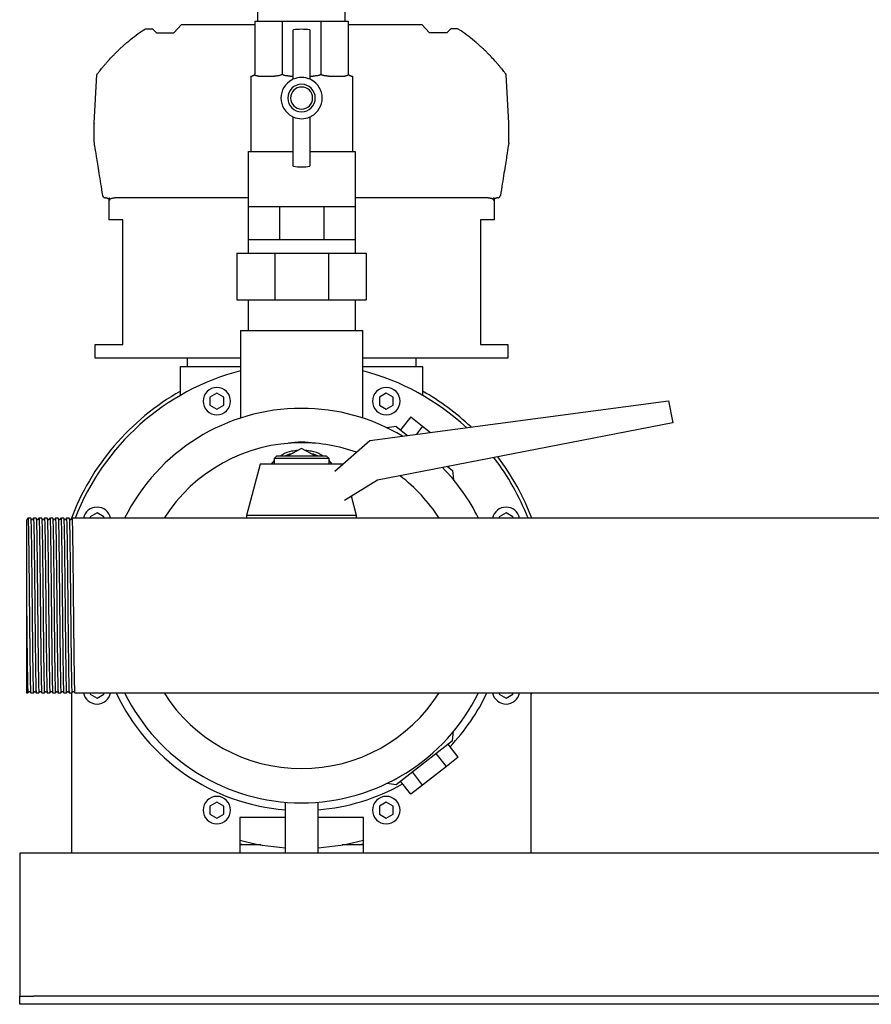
# Model space of a CAD drawing. Header units: millimetres. Extents: x 14 to 2021, y 10 to 960.
# Tile 3 of 8: x 1184 to 1493, y 10 to 369. Entities that reach past the tile are written whole.
import ezdxf

# ---------------------------------------------------------------- set-up
doc = ezdxf.new("R2010")
doc.units = ezdxf.units.MM

msp = doc.modelspace()

# ---------------------------------------------------------------- linework, layer by layer
at = {"color": 7, "linetype": 'Continuous', "lineweight": 25}
for p, q in [((1270.32, 368.01), (1270.32, 400.01)), ((1302.07, 368.01), (1302.07, 400.01)), ((1239.72, 363.7), (1242.52, 366.71)), ((1242.52, 366.71), (1269.2, 366.71)), ((1269.2, 368.01), (1269.2, 349.01)), ((1269.2, 368.01), (1279.16, 368.01)), ((1279.16, 368.01), (1279.16, 349.01)), ((1279.16, 368.01), (1293.24, 368.01)), ((1293.24, 368.01), (1293.24, 349.01)), ((1293.24, 368.01), (1303.2, 368.01)), ((1303.2, 368.01), (1303.2, 349.01)), ((1303.2, 366.71), (1329.87, 366.71)), ((1332.68, 363.7), (1329.87, 366.71)), ((1228.23, 364.48), (1229.47, 365.17)), ((1229.47, 365.17), (1231.96, 365.17)), ((1231.96, 365.17), (1233.44, 363.7)), ((1233.44, 363.7), (1239.72, 363.7)), ((1283.2, 346.88), (1283.2, 364.83)), ((1289.2, 364.83), (1289.2, 346.88)), ((1338.96, 363.7), (1332.68, 363.7)), ((1340.44, 365.17), (1338.96, 363.7)), ((1342.93, 365.17), (1340.44, 365.17)), ((1344.17, 364.48), (1342.93, 365.17)), ((1210.82, 330.84), (1211.75, 348.52)), ((1267.72, 348.01), (1267.72, 320.58)), ((1267.72, 348.01), (1268.2, 348.01)), ((1270.53, 348.01), (1276.41, 348.01)), ((1282.04, 348.01), (1283.2, 348.01)), ((1289.2, 348.01), (1290.36, 348.01)), ((1295.98, 348.01), (1301.87, 348.01)), ((1304.2, 348.01), (1304.67, 348.01)), ((1304.67, 348.01), (1304.67, 320.58)), ((1361.58, 330.84), (1360.65, 348.52)), ((1283.2, 315.19), (1283.2, 333.14)), ((1289.2, 333.14), (1289.2, 315.19)), ((1210.83, 323.93), (1210.82, 330.78)), ((1361.57, 323.93), (1361.58, 330.78)), ((1266.72, 320.58), (1266.72, 300.58)), ((1266.72, 320.58), (1283.2, 320.58)), ((1289.2, 320.58), (1305.67, 320.58)), ((1305.67, 320.58), (1305.67, 300.58)), ((1215.2, 303.71), (1214.89, 303.71)), ((1216.2, 295.71), (1216.2, 303.71)), ((1216.2, 303.71), (1216.37, 303.71)), ((1222.7, 303.71), (1218.33, 303.71)), ((1266.72, 303.71), (1222.7, 303.71)), ((1349.7, 303.71), (1305.67, 303.71)), ((1354.06, 303.71), (1349.7, 303.71)), ((1356.03, 303.71), (1356.2, 303.71)), ((1356.2, 303.71), (1356.2, 295.71)), ((1357.51, 303.71), (1357.2, 303.71)), ((1266.72, 300.58), (1266.72, 288.58)), ((1266.72, 300.58), (1272.43, 300.58)), ((1272.43, 300.58), (1278.13, 300.58)), ((1278.13, 300.58), (1278.13, 288.58)), ((1278.13, 300.58), (1286.2, 300.58)), ((1286.2, 300.58), (1294.27, 300.58)), ((1294.27, 300.58), (1294.27, 288.58)), ((1294.27, 300.58), (1299.97, 300.58)), ((1299.97, 300.58), (1305.67, 300.58)), ((1305.67, 300.58), (1305.67, 288.58)), ((1221.2, 295.71), (1216.2, 295.71)), ((1221.2, 250.41), (1221.2, 295.71)), ((1356.2, 295.71), (1351.2, 295.71)), ((1351.2, 295.71), (1351.2, 250.41)), ((1266.72, 288.58), (1266.72, 283.58)), ((1266.72, 288.58), (1272.43, 288.58)), ((1272.43, 288.58), (1278.13, 288.58)), ((1278.13, 288.58), (1286.2, 288.58)), ((1286.2, 288.58), (1294.27, 288.58)), ((1294.27, 288.58), (1299.97, 288.58)), ((1299.97, 288.58), (1305.67, 288.58)), ((1305.67, 288.58), (1305.67, 283.58)), ((1262.7, 283.58), (1262.7, 266.58)), ((1262.7, 283.58), (1276.46, 283.58)), ((1276.46, 283.58), (1276.46, 266.58)), ((1276.46, 283.58), (1295.93, 283.58)), ((1295.93, 283.58), (1295.93, 266.58)), ((1295.93, 283.58), (1309.7, 283.58)), ((1309.7, 283.58), (1309.7, 266.58)), ((1262.7, 266.58), (1276.46, 266.58)), ((1266.72, 266.58), (1266.72, 255.41)), ((1276.46, 266.58), (1295.93, 266.58)), ((1295.93, 266.58), (1309.7, 266.58)), ((1305.67, 266.58), (1305.67, 255.41)), ((1263.95, 255.41), (1263.95, 223.62)), ((1263.95, 255.41), (1286.2, 255.41)), ((1286.2, 255.41), (1308.45, 255.41)), ((1308.45, 223.62), (1308.45, 255.41)), ((1211.2, 245.41), (1211.2, 250.41)), ((1211.2, 250.41), (1221.2, 250.41)), ((1351.2, 250.41), (1361.2, 250.41)), ((1361.2, 250.41), (1361.2, 245.41)), ((1263.95, 245.41), (1211.2, 245.41)), ((1244.7, 242.41), (1244.7, 245.41)), ((1361.2, 245.41), (1308.45, 245.41)), ((1327.7, 245.41), (1327.7, 242.41)), ((1242.2, 231.91), (1242.2, 242.41)), ((1242.2, 242.41), (1245.2, 242.41)), ((1245.2, 242.41), (1263.95, 242.41)), ((1308.45, 242.41), (1327.2, 242.41)), ((1327.2, 242.41), (1330.2, 242.41)), ((1330.2, 242.41), (1330.2, 231.91)), ((1255.39, 232.67), (1252.89, 231.23)), ((1252.89, 231.23), (1252.89, 228.34)), ((1257.89, 231.23), (1255.39, 232.67)), ((1257.89, 228.34), (1257.89, 231.23)), ((1311.03, 215.5), (1419.64, 229.91)), ((1317, 232.67), (1314.5, 231.23)), ((1314.5, 231.23), (1314.5, 228.34)), ((1319.5, 231.23), (1317, 232.67)), ((1319.5, 228.34), (1319.5, 231.23)), ((1419.64, 229.91), (1421.2, 221.91)), ((1252.89, 228.34), (1255.39, 226.9)), ((1255.39, 226.9), (1257.89, 228.34)), ((1314.5, 228.34), (1317, 226.9)), ((1317, 226.9), (1319.5, 228.34)), ((1325.88, 224.02), (1322.19, 219.29)), ((1325.88, 224.02), (1330.21, 220.65)), ((1421.2, 221.91), (1313.84, 201.04)), ((1320.59, 220.54), (1317.18, 220.13)), ((1320.59, 220.54), (1324.72, 217.32)), ((1330.21, 220.65), (1327.94, 217.74)), ((1330.21, 220.65), (1333.05, 218.42)), ((1298.31, 204.26), (1311.03, 215.5)), ((1286.2, 212.5), (1281.21, 209.91)), ((1291.19, 209.91), (1286.2, 212.5)), ((1276.2, 208.18), (1275.11, 206.91)), ((1277.2, 209.91), (1276.2, 208.91)), ((1276.2, 208.91), (1276.2, 206.91)), ((1286.2, 208.91), (1276.2, 208.91)), ((1277.2, 209.91), (1286.2, 209.91)), ((1286.2, 209.91), (1295.2, 209.91)), ((1296.2, 208.91), (1286.2, 208.91)), ((1296.2, 208.91), (1295.2, 209.91)), ((1296.2, 206.91), (1296.2, 208.91)), ((1297.28, 206.91), (1296.2, 208.18)), ((1271.2, 206.91), (1266.2, 188.16)), ((1286.2, 206.91), (1271.2, 206.91)), ((1301.2, 206.91), (1286.2, 206.91)), ((1301.2, 206.91), (1301.2, 206.91)), ((1339.23, 205.98), (1341.08, 204.54)), ((1339.7, 206.07), (1339.48, 205.79)), ((1341.08, 204.54), (1341.5, 201.13)), ((1313.84, 201.04), (1301.8, 193.67)), ((1306.2, 188.16), (1304.32, 195.22)), ((1187.7, 187.16), (1186.7, 187.16)), ((1189.7, 187.16), (1188.7, 187.16)), ((1191.7, 187.16), (1190.7, 187.16)), ((1193.7, 187.16), (1192.7, 187.16)), ((1195.7, 187.16), (1194.7, 187.16)), ((1197.7, 187.16), (1196.7, 187.16)), ((1199.7, 187.16), (1198.7, 187.16)), ((1201.7, 187.16), (1200.7, 187.16)), ((1203.7, 187.16), (1202.7, 187.16)), ((1204.7, 187.16), (1203.7, 187.16)), ((1577.85, 187.16), (1204.7, 187.16)), ((1211.83, 189.1), (1209.33, 187.66)), ((1209.33, 187.66), (1209.33, 187.16)), ((1214.33, 187.66), (1211.83, 189.1)), ((1214.33, 187.16), (1214.33, 187.66)), ((1266.2, 188.16), (1266.2, 187.16)), ((1286.2, 188.16), (1266.2, 188.16)), ((1306.2, 188.16), (1286.2, 188.16)), ((1306.2, 187.16), (1306.2, 188.16)), ((1360.57, 189.1), (1358.07, 187.66)), ((1358.07, 187.66), (1358.07, 187.16)), ((1363.07, 187.66), (1360.57, 189.1)), ((1363.07, 187.16), (1363.07, 187.66)), ((1186.2, 155.27), (1186.2, 123.66)), ((1186.2, 123.66), (1186.7, 123.66)), ((1187.7, 123.66), (1188.7, 123.66)), ((1189.7, 123.66), (1190.7, 123.66)), ((1191.7, 123.66), (1192.7, 123.66)), ((1193.7, 123.66), (1194.7, 123.66)), ((1195.7, 123.66), (1196.7, 123.66)), ((1197.7, 123.66), (1198.7, 123.66)), ((1199.7, 123.66), (1200.7, 123.66)), ((1201.7, 123.66), (1202.7, 123.66)), ((1202.7, 123.05), (1202.47, 123.66)), ((1202.7, 65.41), (1202.7, 123.68)), ((1203.7, 123.66), (1968.7, 123.66)), ((1209.33, 123.66), (1209.33, 123.16)), ((1209.33, 123.16), (1211.83, 121.72)), ((1211.83, 121.72), (1214.33, 123.16)), ((1214.33, 123.16), (1214.33, 123.66)), ((1358.07, 123.66), (1358.07, 123.16)), ((1358.07, 123.16), (1360.57, 121.72)), ((1360.57, 121.72), (1363.07, 123.16)), ((1363.07, 123.16), (1363.07, 123.66)), ((1369.7, 65.41), (1369.7, 123.66)), ((1369.93, 123.66), (1369.7, 123.05)), ((1341.08, 106.28), (1341.5, 109.69)), ((1341.08, 106.28), (1320.59, 90.28)), ((1343.17, 100.31), (1339.48, 105.03)), ((1338.85, 96.93), (1335.16, 101.66)), ((1343.17, 100.31), (1338.85, 96.93)), ((1338.85, 96.93), (1330.21, 90.17)), ((1330.21, 90.17), (1326.51, 94.9)), ((1320.59, 90.28), (1317.18, 90.69)), ((1325.88, 86.8), (1322.19, 91.53)), ((1330.21, 90.17), (1325.88, 86.8)), ((1255.39, 83.93), (1252.89, 82.48)), ((1252.89, 82.48), (1252.89, 79.59)), ((1257.89, 82.48), (1255.39, 83.93)), ((1257.89, 79.59), (1257.89, 82.48)), ((1280.2, 83.91), (1280.2, 65.41)), ((1292.2, 65.41), (1292.2, 83.91)), ((1317, 83.93), (1314.5, 82.48)), ((1314.5, 82.48), (1314.5, 79.59)), ((1319.5, 82.48), (1317, 83.93)), ((1319.5, 79.59), (1319.5, 82.48)), ((1252.89, 79.59), (1255.39, 78.15)), ((1255.39, 78.15), (1257.89, 79.59)), ((1314.5, 79.59), (1317, 78.15)), ((1317, 78.15), (1319.5, 79.59)), ((1280.2, 78.41), (1263.7, 78.41)), ((1263.7, 78.41), (1263.7, 65.41)), ((1308.7, 78.41), (1292.2, 78.41)), ((1308.7, 65.41), (1308.7, 78.41)), ((1271.4, 68.41), (1263.7, 68.41)), ((1308.7, 68.41), (1301, 68.41)), ((1202.7, 65.41), (1183.7, 65.41)), ((1183.7, 65.41), (1183.7, 60.41)), ((1263.7, 65.41), (1202.7, 65.41)), ((1280.2, 65.41), (1263.7, 65.41)), ((1286.2, 65.41), (1280.2, 65.41)), ((1292.2, 65.41), (1286.2, 65.41)), ((1308.7, 65.41), (1292.2, 65.41)), ((1369.7, 65.41), (1308.7, 65.41)), ((1502.7, 65.41), (1369.7, 65.41)), ((1183.7, 60.41), (1183.7, 15.41)), ((1183.7, 15.41), (1183.7, 13.41)), ((1183.7, 10.41), (1183.7, 13.41)), ((1183.7, 13.41), (1188.7, 13.41)), ((1983.7, 13.41), (1188.7, 13.41)), ((1188.7, 10.41), (1183.7, 10.41)), ((1983.7, 10.41), (1188.7, 10.41))]:
    msp.add_line(p, q, dxfattribs=at)
at = {"color": 7, "linetype": 'Continuous', "lineweight": 25, "flags": 128}
for points in [[(1216.37, 302.71), (1216.37, 303.27), (1216.37, 303.71)], [(1356.03, 303.71), (1356.03, 303.15), (1356.02, 302.71)], [(1280.29, 209.91), (1281.92, 210.57), (1283.11, 210.9)], [(1289.29, 210.9), (1290.47, 210.57), (1292.11, 209.91)], [(1186.7, 187.16), (1186.53, 186.93), (1186.35, 186.71)], [(1188.04, 186.71), (1187.87, 186.93), (1187.7, 187.16)], [(1188.7, 187.16), (1188.53, 186.93), (1188.35, 186.71)], [(1190.04, 186.71), (1189.87, 186.93), (1189.7, 187.16)], [(1190.7, 187.16), (1190.53, 186.93), (1190.35, 186.71)], [(1192.04, 186.71), (1191.87, 186.93), (1191.7, 187.16)], [(1192.7, 187.16), (1192.53, 186.93), (1192.35, 186.71)], [(1194.04, 186.71), (1193.87, 186.93), (1193.7, 187.16)], [(1194.7, 187.16), (1194.53, 186.93), (1194.35, 186.71)], [(1196.04, 186.71), (1195.87, 186.93), (1195.7, 187.16)], [(1196.7, 187.16), (1196.53, 186.93), (1196.35, 186.71)], [(1198.04, 186.71), (1197.87, 186.93), (1197.7, 187.16)], [(1198.7, 187.16), (1198.53, 186.93), (1198.35, 186.71)], [(1200.04, 186.71), (1199.87, 186.93), (1199.7, 187.16)], [(1200.7, 187.16), (1200.53, 186.93), (1200.35, 186.71)], [(1202.04, 186.71), (1201.87, 186.93), (1201.7, 187.16)], [(1202.7, 187.16), (1202.53, 186.93), (1202.35, 186.71)], [(1186.7, 123.66), (1186.87, 123.89), (1187.04, 124.11)], [(1187.35, 124.11), (1187.53, 123.89), (1187.7, 123.66)], [(1188.7, 123.66), (1188.87, 123.89), (1189.04, 124.11)], [(1189.35, 124.11), (1189.53, 123.89), (1189.7, 123.66)], [(1190.7, 123.66), (1190.87, 123.89), (1191.04, 124.11)], [(1191.35, 124.11), (1191.53, 123.89), (1191.7, 123.66)], [(1192.7, 123.66), (1192.87, 123.89), (1193.04, 124.11)], [(1193.35, 124.11), (1193.53, 123.89), (1193.7, 123.66)], [(1194.7, 123.66), (1194.87, 123.89), (1195.04, 124.11)], [(1195.35, 124.11), (1195.53, 123.89), (1195.7, 123.66)], [(1196.7, 123.66), (1196.87, 123.89), (1197.04, 124.11)], [(1197.35, 124.11), (1197.53, 123.89), (1197.7, 123.66)], [(1198.7, 123.66), (1198.87, 123.89), (1199.04, 124.11)], [(1199.35, 124.11), (1199.53, 123.89), (1199.7, 123.66)], [(1200.7, 123.66), (1200.87, 123.89), (1201.04, 124.11)], [(1201.35, 124.11), (1201.53, 123.89), (1201.7, 123.66)], [(1202.7, 123.66), (1202.87, 123.89), (1203.04, 124.11)], [(1203.35, 124.11), (1203.53, 123.89), (1203.7, 123.66)], [(1264.98, 68.41), (1263.93, 68.67), (1263.7, 68.73)], [(1308.7, 68.73), (1308.47, 68.67), (1307.42, 68.41)]]:
    msp.add_lwpolyline(points, dxfattribs=at)
at = {"color": 7, "linetype": 'Continuous', "lineweight": 25}
for centre, radius, start, end in [((1286.2, 340.01), 25, 83.1079, 96.8921), ((1282.2, 347.51), 1, 298.0725, 0), ((1286.2, 340.01), 7.5, 66.4218, 113.5782), ((1290.2, 347.51), 1, 180, 241.9275), ((1286.2, 340.01), 7.5, 118.0725, 241.9275), ((1286.2, 340.01), 5, 90, 270), ((1286.2, 340.01), 4, 90, 270), ((1286.2, 340.01), 5, 270, 90), ((1286.2, 340.01), 4, 270, 90), ((1286.2, 340.01), 7.5, 298.0725, 61.9275), ((1282.2, 332.51), 1, 0, 61.9275), ((1286.2, 340.01), 7.5, 246.4218, 270), ((1286.2, 340.01), 7.5, 270, 293.5782), ((1290.2, 332.51), 1, 118.0725, 180), ((1211.82, 330.78), 1, 177, 180.1), ((1360.58, 330.78), 1, 359.9, 3), ((1211.83, 323.93), 1, 180.1, 189.0541), ((1360.57, 323.93), 1, 350.9459, 359.9), ((1286.2, 340.01), 25, 263.1079, 270), ((1286.2, 340.01), 25, 270, 276.8921), ((1286.2, 155.41), 88.25, 104.6033, 158.9137), ((1286.2, 155.41), 88.25, 47.1986, 75.3967), ((1286.2, 155.41), 89.55, 119.4291, 159.6068), ((1255.39, 229.78), 5, 90, 270), ((1255.39, 229.78), 5, 270, 90), ((1317, 229.78), 5, 90, 270), ((1317, 229.78), 5, 270, 90), ((1286.2, 155.41), 89.55, 46.5129, 60.5709), ((1286.2, 155.41), 71.75, 90, 153.7359), ((1286.2, 155.41), 71.75, 59.2491, 90), ((1286.2, 155.41), 59.25, 90, 147.5974), ((1286.2, 155.41), 59.25, 70.3106, 90), ((1286.2, 155.41), 88.25, 21.0863, 37.6031), ((1286.2, 155.41), 89.55, 20.7659, 37.1873), ((1286.2, 155.41), 71.75, 26.2641, 44.421), ((1286.2, 155.41), 59.25, 32.4026, 52.835), ((1211.83, 186.22), 5, 90, 169.1174), ((1211.83, 186.22), 5, 10.8826, 90), ((1360.57, 186.22), 5, 90, 169.1174), ((1360.57, 186.22), 5, 10.8826, 90), ((1211.83, 124.6), 5, 190.8826, 270), ((1211.83, 124.6), 5, 270, 349.1174), ((1286.2, 155.41), 74.5, 205.225, 265.3806), ((1286.2, 155.41), 71.75, 206.2641, 270), ((1286.2, 155.41), 59.25, 212.4026, 270), ((1286.2, 155.41), 59.25, 270, 327.5974), ((1286.2, 155.41), 71.75, 270, 333.7359), ((1286.2, 155.41), 74.5, 316.4672, 334.775), ((1360.57, 124.6), 5, 190.8826, 270), ((1360.57, 124.6), 5, 270, 349.1174), ((1286.2, 155.41), 74.5, 274.6194, 299.5328), ((1255.39, 81.04), 5, 90, 270), ((1255.39, 81.04), 5, 270, 90), ((1317, 81.04), 5, 90, 270), ((1317, 81.04), 5, 270, 90), ((1286.2, 155.41), 88.25, 255.2289, 266.1015), ((1286.2, 155.41), 88.25, 273.8985, 284.7711)]:
    msp.add_arc(centre, radius, start, end, dxfattribs=at)
for points in [[(1222.7, 360.19), (1224.47, 361.71), (1226.32, 363.14), (1228.23, 364.48)], [(1349.7, 360.19), (1347.93, 361.71), (1346.08, 363.14), (1344.17, 364.48)], [(1269.2, 349.01), (1269.2, 348.89), (1269.18, 348.76), (1269.13, 348.65)], [(1279.16, 349.01), (1279.16, 348.89), (1279.15, 348.76), (1279.13, 348.65)], [(1293.24, 349.01), (1293.24, 348.89), (1293.25, 348.76), (1293.27, 348.65)], [(1303.27, 348.65), (1303.22, 348.76), (1303.2, 348.89), (1303.2, 349.01)]]:
    msp.add_open_spline(points, degree=3, dxfattribs=at)
for points, knots in [([(1211.75, 348.52), (1211.75, 348.52), (1211.75, 348.52), (1211.76, 348.53), (1211.77, 348.55), (1211.8, 348.58), (1211.82, 348.62), (1211.86, 348.67), (1211.9, 348.72), (1211.95, 348.79), (1212, 348.86), (1212.14, 349.04), (1212.41, 349.4), (1212.89, 350), (1213.46, 350.71), (1214.09, 351.48), (1214.78, 352.3), (1215.77, 353.43), (1216.84, 354.6), (1217.99, 355.79), (1218.88, 356.69), (1219.8, 357.58), (1220.59, 358.32), (1221.23, 358.9), (1221.72, 359.34), (1222.21, 359.77), (1222.54, 360.05), (1222.7, 360.19)], [0, 0, 0, 0, 0.012261, 0.024518, 0.036791, 0.049102, 0.061472, 0.07392, 0.086468, 0.099135, 0.111941, 0.124903, 0.185589, 0.250113, 0.310907, 0.375035, 0.436451, 0.500087, 0.624469, 0.687021, 0.74985, 0.812642, 0.875038, 0.906629, 0.937962, 0.969073, 1, 1, 1, 1]), ([(1360.65, 348.52), (1360.65, 348.52), (1360.65, 348.52), (1360.64, 348.53), (1360.63, 348.55), (1360.6, 348.58), (1360.57, 348.62), (1360.54, 348.67), (1360.5, 348.72), (1360.45, 348.79), (1360.39, 348.86), (1360.26, 349.03), (1359.98, 349.39), (1359.51, 350), (1358.94, 350.71), (1358.32, 351.46), (1357.62, 352.29), (1356.64, 353.41), (1355.55, 354.6), (1354.41, 355.79), (1353.5, 356.71), (1352.57, 357.6), (1351.77, 358.35), (1351.15, 358.92), (1350.65, 359.36), (1350.17, 359.79), (1349.85, 360.06), (1349.7, 360.19)], [0, 0, 0, 0, 0.012117, 0.024284, 0.036513, 0.048818, 0.06121, 0.073701, 0.086304, 0.099031, 0.111892, 0.124898, 0.184763, 0.250107, 0.309389, 0.375028, 0.433855, 0.500081, 0.624465, 0.68709, 0.749847, 0.81764, 0.875036, 0.908188, 0.940062, 0.970664, 1, 1, 1, 1]), ([(1269.13, 348.65), (1269.12, 348.63), (1269.1, 348.58), (1269.07, 348.52), (1269.04, 348.47), (1269, 348.41), (1268.96, 348.36), (1268.92, 348.32), (1268.85, 348.25), (1268.75, 348.17), (1268.62, 348.1), (1268.48, 348.05), (1268.33, 348.02), (1268.25, 348.01), (1268.2, 348.01)], [0, 0, 0, 0, 0.029348, 0.06056, 0.093854, 0.12941, 0.167375, 0.207871, 0.250997, 0.368052, 0.499984, 0.647603, 0.814155, 1, 1, 1, 1]), ([(1270.53, 348.01), (1270.47, 348.01), (1270.35, 348.01), (1270.18, 348.02), (1270.03, 348.04), (1269.86, 348.07), (1269.67, 348.12), (1269.5, 348.21), (1269.38, 348.29), (1269.3, 348.37), (1269.23, 348.45), (1269.18, 348.54), (1269.15, 348.61), (1269.13, 348.65)], [0, 0, 0, 0, 0.1112681, 0.2148157, 0.3106985, 0.3989867, 0.5595776, 0.6990412, 0.7720998, 0.8382265, 0.8978379, 0.951503, 1, 1, 1, 1]), ([(1279.13, 348.65), (1279.11, 348.63), (1279.06, 348.58), (1278.99, 348.52), (1278.91, 348.47), (1278.82, 348.41), (1278.71, 348.36), (1278.6, 348.32), (1278.42, 348.25), (1278.15, 348.17), (1277.78, 348.1), (1277.36, 348.05), (1276.9, 348.02), (1276.58, 348.01), (1276.41, 348.01)], [0, 0, 0, 0, 0.0293482, 0.0605602, 0.0938541, 0.1294097, 0.1673748, 0.2078705, 0.250997, 0.3680524, 0.4999843, 0.6476034, 0.8141549, 1, 1, 1, 1]), ([(1282.04, 348.01), (1281.92, 348.01), (1281.7, 348.01), (1281.38, 348.02), (1281.09, 348.04), (1280.74, 348.07), (1280.35, 348.12), (1279.98, 348.21), (1279.72, 348.29), (1279.53, 348.37), (1279.38, 348.45), (1279.24, 348.54), (1279.16, 348.61), (1279.13, 348.65)], [0, 0, 0, 0, 0.111268, 0.214816, 0.310698, 0.398987, 0.559578, 0.699041, 0.7721, 0.838226, 0.897838, 0.951503, 1, 1, 1, 1]), ([(1293.27, 348.65), (1293.25, 348.63), (1293.2, 348.58), (1293.13, 348.52), (1293.05, 348.47), (1292.95, 348.41), (1292.85, 348.36), (1292.74, 348.32), (1292.55, 348.25), (1292.27, 348.17), (1291.87, 348.1), (1291.43, 348.05), (1290.92, 348.02), (1290.55, 348.01), (1290.36, 348.01)], [0, 0, 0, 0, 0.0293482, 0.0605602, 0.0938541, 0.1294097, 0.1673748, 0.2078705, 0.250997, 0.3680524, 0.4999843, 0.6476034, 0.8141549, 1, 1, 1, 1]), ([(1295.98, 348.01), (1295.88, 348.01), (1295.69, 348.01), (1295.41, 348.02), (1295.14, 348.04), (1294.82, 348.07), (1294.46, 348.12), (1294.11, 348.21), (1293.85, 348.29), (1293.67, 348.37), (1293.51, 348.45), (1293.38, 348.54), (1293.3, 348.61), (1293.27, 348.65)], [0, 0, 0, 0, 0.111268, 0.214816, 0.310698, 0.398987, 0.559578, 0.699041, 0.7721, 0.838226, 0.897838, 0.951503, 1, 1, 1, 1]), ([(1303.27, 348.65), (1303.26, 348.63), (1303.24, 348.58), (1303.21, 348.52), (1303.17, 348.47), (1303.13, 348.41), (1303.09, 348.36), (1303.04, 348.32), (1302.96, 348.25), (1302.83, 348.17), (1302.65, 348.1), (1302.43, 348.05), (1302.17, 348.02), (1301.97, 348.01), (1301.87, 348.01)], [0, 0, 0, 0, 0.029348, 0.06056, 0.093854, 0.12941, 0.167375, 0.207871, 0.250997, 0.368052, 0.499984, 0.647603, 0.814155, 1, 1, 1, 1]), ([(1304.2, 348.01), (1304.17, 348.01), (1304.12, 348.01), (1304.04, 348.02), (1303.95, 348.04), (1303.85, 348.07), (1303.73, 348.12), (1303.6, 348.21), (1303.5, 348.29), (1303.43, 348.37), (1303.37, 348.45), (1303.31, 348.54), (1303.28, 348.61), (1303.27, 348.65)], [0, 0, 0, 0, 0.1112681, 0.2148157, 0.3106985, 0.3989867, 0.5595776, 0.6990412, 0.7720998, 0.8382265, 0.8978379, 0.951503, 1, 1, 1, 1]), ([(1213.9, 304.55), (1213.43, 307.52), (1213, 310.25), (1212.23, 315.05), (1211.9, 317.12), (1211.37, 320.44), (1211.17, 321.7), (1210.91, 323.37), (1210.84, 323.77), (1210.84, 323.77)], [0, 0, 0, 0, 0.25, 0.25, 0.5, 0.5, 0.75, 0.75, 1, 1, 1, 1]), ([(1361.56, 323.77), (1361.56, 323.77), (1361.49, 323.37), (1361.23, 321.7), (1361.03, 320.44), (1360.5, 317.12), (1360.17, 315.05), (1359.4, 310.25), (1358.97, 307.52), (1358.49, 304.55)], [0, 0, 0, 0, 0.25, 0.25, 0.5, 0.5, 0.75, 0.75, 1, 1, 1, 1]), ([(1214.31, 303.9), (1214.29, 303.91), (1214.25, 303.94), (1214.19, 304), (1214.13, 304.06), (1214.08, 304.12), (1214.02, 304.22), (1213.95, 304.36), (1213.92, 304.48), (1213.9, 304.55)], [0, 0, 0, 0, 0.086633, 0.179872, 0.279809, 0.386523, 0.500074, 0.70807, 1, 1, 1, 1]), ([(1358.09, 303.9), (1358.11, 303.91), (1358.15, 303.94), (1358.2, 303.99), (1358.26, 304.05), (1358.32, 304.12), (1358.37, 304.2), (1358.41, 304.28), (1358.45, 304.38), (1358.48, 304.47), (1358.49, 304.53), (1358.49, 304.55)], [0, 0, 0, 0, 0.0836966, 0.175739, 0.2760815, 0.3846049, 0.501121, 0.6116455, 0.7506036, 0.9146262, 1, 1, 1, 1]), ([(1214.31, 303.9), (1214.33, 303.88), (1214.38, 303.85), (1214.45, 303.81), (1214.52, 303.78), (1214.61, 303.75), (1214.74, 303.72), (1214.84, 303.71), (1214.89, 303.71)], [0, 0, 0, 0, 0.122878, 0.246689, 0.371884, 0.498896, 0.750005, 1, 1, 1, 1]), ([(1215.2, 303.71), (1215.23, 303.71), (1215.29, 303.71), (1215.37, 303.7), (1215.46, 303.68), (1215.57, 303.64), (1215.71, 303.58), (1215.87, 303.46), (1216, 303.32), (1216.09, 303.17), (1216.15, 303.04), (1216.18, 302.93), (1216.2, 302.82), (1216.2, 302.75), (1216.2, 302.71)], [0, 0, 0, 0, 0.063651, 0.126213, 0.187991, 0.249302, 0.376588, 0.499132, 0.626656, 0.749435, 0.812116, 0.874391, 0.937388, 1, 1, 1, 1]), ([(1216.37, 302.71), (1216.37, 302.73), (1216.38, 302.78), (1216.39, 302.84), (1216.4, 302.9), (1216.42, 302.96), (1216.46, 303.05), (1216.53, 303.16), (1216.67, 303.3), (1216.88, 303.44), (1217.17, 303.56), (1217.51, 303.65), (1217.9, 303.7), (1218.18, 303.71), (1218.33, 303.71)], [0, 0, 0, 0, 0.024509, 0.049033, 0.073912, 0.099468, 0.126002, 0.185984, 0.251527, 0.368049, 0.501645, 0.649783, 0.815385, 1, 1, 1, 1]), ([(1354.06, 303.71), (1354.14, 303.71), (1354.29, 303.71), (1354.51, 303.69), (1354.71, 303.67), (1354.9, 303.64), (1355.07, 303.6), (1355.29, 303.54), (1355.52, 303.44), (1355.73, 303.3), (1355.86, 303.16), (1355.94, 303.04), (1355.99, 302.92), (1356.02, 302.82), (1356.02, 302.75), (1356.02, 302.71)], [0, 0, 0, 0, 0.09473, 0.184561, 0.269643, 0.350152, 0.426298, 0.498326, 0.631992, 0.748617, 0.814174, 0.874219, 0.917797, 0.959226, 1, 1, 1, 1]), ([(1356.2, 302.71), (1356.2, 302.74), (1356.2, 302.8), (1356.21, 302.89), (1356.23, 302.97), (1356.26, 303.05), (1356.31, 303.17), (1356.39, 303.32), (1356.53, 303.46), (1356.69, 303.58), (1356.85, 303.65), (1357.03, 303.7), (1357.14, 303.71), (1357.2, 303.71)], [0, 0, 0, 0, 0.049939, 0.099382, 0.148872, 0.198948, 0.250132, 0.372681, 0.500013, 0.622659, 0.750115, 0.873467, 1, 1, 1, 1]), ([(1357.51, 303.71), (1357.54, 303.71), (1357.61, 303.71), (1357.71, 303.73), (1357.82, 303.76), (1357.95, 303.81), (1358.04, 303.87), (1358.09, 303.9)], [0, 0, 0, 0, 0.165958, 0.331959, 0.498952, 0.752233, 1, 1, 1, 1]), ([(1291, 214.47), (1289.41, 214.75), (1287.81, 214.89), (1284.59, 214.89), (1282.98, 214.75), (1281.4, 214.47)], [0, 0, 0, 0, 0.5, 0.5, 1, 1, 1, 1]), ([(1284.89, 211.82), (1284.12, 211.75), (1282.14, 211.58), (1279.97, 210.85), (1278.83, 210.04), (1278.64, 209.91)], [0, 0, 0, 0, 0.347676, 0.893824, 1, 1, 1, 1]), ([(1293.75, 209.91), (1293.57, 210.04), (1292.43, 210.85), (1290.26, 211.59), (1288.28, 211.75), (1287.51, 211.82)], [0, 0, 0, 0, 0.106451, 0.652429, 1, 1, 1, 1]), ([(1186.2, 186.61), (1186.2, 186.57), (1186.2, 186.48), (1186.2, 185.76), (1186.2, 184.63), (1186.2, 183.5), (1186.2, 182.93)], [0, 0, 0, 0, 0.230128, 0.486826, 0.742479, 1, 1, 1, 1]), ([(1186.7, 187.16), (1186.7, 187.14), (1186.72, 187.36), (1186.76, 186.67), (1186.83, 184.96), (1186.89, 181.97), (1186.95, 178.01), (1187.01, 173.16), (1187.08, 167.64), (1187.14, 161.65), (1187.18, 157.5), (1187.2, 155.41)], [0, 0, 0, 0, 0.008034, 0.131501, 0.25641, 0.380354, 0.503403, 0.628215, 0.752543, 0.875382, 1, 1, 1, 1]), ([(1187.7, 187.16), (1187.72, 187.01), (1187.76, 186.78), (1187.82, 184.92), (1187.89, 181.98), (1187.95, 178.01), (1188.01, 173.16), (1188.07, 167.64), (1188.13, 161.65), (1188.18, 157.5), (1188.2, 155.41)], [0, 0, 0, 0, 0.1173157, 0.2442647, 0.3702334, 0.495292, 0.6221423, 0.7485013, 0.8733467, 1, 1, 1, 1]), ([(1188.35, 186.71), (1188.3, 186.67), (1188.2, 186.6), (1188.1, 186.67), (1188.04, 186.71)], [0, 0, 0, 0, 0.5, 1, 1, 1, 1]), ([(1188.7, 187.16), (1188.7, 187.14), (1188.72, 187.36), (1188.76, 186.67), (1188.83, 184.96), (1188.89, 181.97), (1188.95, 178.01), (1189.01, 173.16), (1189.08, 167.64), (1189.14, 161.65), (1189.18, 157.5), (1189.2, 155.41)], [0, 0, 0, 0, 0.008038, 0.131505, 0.256413, 0.380357, 0.503405, 0.628216, 0.752544, 0.875383, 1, 1, 1, 1]), ([(1189.7, 187.16), (1189.72, 187.01), (1189.76, 186.78), (1189.82, 184.92), (1189.89, 181.98), (1189.95, 178.01), (1190.01, 173.16), (1190.07, 167.64), (1190.13, 161.65), (1190.18, 157.5), (1190.2, 155.41)], [0, 0, 0, 0, 0.11731, 0.24426, 0.370229, 0.495288, 0.62214, 0.7485, 0.873346, 1, 1, 1, 1]), ([(1190.35, 186.71), (1190.3, 186.67), (1190.2, 186.6), (1190.1, 186.67), (1190.04, 186.71)], [0, 0, 0, 0, 0.5000002, 1, 1, 1, 1]), ([(1190.7, 187.16), (1190.7, 187.14), (1190.72, 187.36), (1190.76, 186.67), (1190.83, 184.96), (1190.89, 181.97), (1190.95, 178.01), (1191.01, 173.16), (1191.08, 167.64), (1191.14, 161.65), (1191.18, 157.5), (1191.2, 155.41)], [0, 0, 0, 0, 0.008052, 0.131517, 0.256424, 0.380366, 0.503412, 0.628222, 0.752548, 0.875384, 1, 1, 1, 1]), ([(1191.7, 187.16), (1191.72, 187.01), (1191.76, 186.78), (1191.82, 184.92), (1191.89, 181.98), (1191.95, 178.01), (1192.01, 173.16), (1192.07, 167.64), (1192.13, 161.65), (1192.18, 157.5), (1192.2, 155.41)], [0, 0, 0, 0, 0.117296, 0.244248, 0.37022, 0.495281, 0.622134, 0.748496, 0.873344, 1, 1, 1, 1]), ([(1192.35, 186.71), (1192.3, 186.67), (1192.2, 186.6), (1192.1, 186.67), (1192.04, 186.71)], [0, 0, 0, 0, 0.5, 1, 1, 1, 1]), ([(1192.7, 187.16), (1192.7, 187.14), (1192.72, 187.36), (1192.76, 186.67), (1192.83, 184.96), (1192.89, 181.97), (1192.95, 178.01), (1193.01, 173.16), (1193.08, 167.64), (1193.14, 161.65), (1193.18, 157.5), (1193.2, 155.41)], [0, 0, 0, 0, 0.008016, 0.131486, 0.256397, 0.380343, 0.503394, 0.628208, 0.752539, 0.87538, 1, 1, 1, 1]), ([(1193.7, 187.16), (1193.72, 187.01), (1193.76, 186.78), (1193.82, 184.92), (1193.89, 181.98), (1193.95, 178.01), (1194.01, 173.16), (1194.07, 167.64), (1194.13, 161.65), (1194.18, 157.5), (1194.2, 155.41)], [0, 0, 0, 0, 0.117323, 0.244271, 0.370239, 0.495296, 0.622145, 0.748503, 0.873348, 1, 1, 1, 1]), ([(1194.35, 186.71), (1194.3, 186.67), (1194.2, 186.6), (1194.1, 186.67), (1194.04, 186.71)], [0, 0, 0, 0, 0.5, 1, 1, 1, 1]), ([(1194.7, 187.16), (1194.7, 187.14), (1194.72, 187.36), (1194.76, 186.67), (1194.83, 184.96), (1194.89, 181.97), (1194.95, 178.01), (1195.01, 173.16), (1195.08, 167.64), (1195.14, 161.65), (1195.18, 157.5), (1195.2, 155.41)], [0, 0, 0, 0, 0.008033, 0.1315, 0.256409, 0.380354, 0.503403, 0.628214, 0.752543, 0.875382, 1, 1, 1, 1]), ([(1195.7, 187.16), (1195.72, 187.01), (1195.76, 186.78), (1195.82, 184.92), (1195.89, 181.98), (1195.95, 178.01), (1196.01, 173.16), (1196.07, 167.64), (1196.13, 161.65), (1196.18, 157.5), (1196.2, 155.41)], [0, 0, 0, 0, 0.117315, 0.244264, 0.370233, 0.495292, 0.622142, 0.748501, 0.873347, 1, 1, 1, 1]), ([(1196.35, 186.71), (1196.3, 186.67), (1196.2, 186.6), (1196.1, 186.67), (1196.04, 186.71)], [0, 0, 0, 0, 0.5, 1, 1, 1, 1]), ([(1196.7, 187.16), (1196.7, 187.14), (1196.72, 187.36), (1196.76, 186.67), (1196.83, 184.96), (1196.89, 181.97), (1196.95, 178.01), (1197.01, 173.16), (1197.08, 167.64), (1197.14, 161.65), (1197.18, 157.5), (1197.2, 155.41)], [0, 0, 0, 0, 0.008038, 0.131505, 0.256413, 0.380357, 0.503405, 0.628216, 0.752544, 0.875383, 1, 1, 1, 1]), ([(1197.7, 187.16), (1197.72, 187.01), (1197.76, 186.78), (1197.82, 184.92), (1197.89, 181.98), (1197.95, 178.01), (1198.01, 173.16), (1198.07, 167.64), (1198.13, 161.65), (1198.18, 157.5), (1198.2, 155.41)], [0, 0, 0, 0, 0.117307, 0.244257, 0.370227, 0.495287, 0.622139, 0.748499, 0.873345, 1, 1, 1, 1]), ([(1198.35, 186.71), (1198.3, 186.67), (1198.2, 186.6), (1198.1, 186.67), (1198.04, 186.71)], [0, 0, 0, 0, 0.5, 1, 1, 1, 1]), ([(1198.7, 187.16), (1198.7, 187.14), (1198.72, 187.36), (1198.76, 186.67), (1198.83, 184.96), (1198.89, 181.97), (1198.95, 178.01), (1199.01, 173.16), (1199.08, 167.64), (1199.14, 161.65), (1199.18, 157.5), (1199.2, 155.41)], [0, 0, 0, 0, 0.008051, 0.131516, 0.256423, 0.380365, 0.503412, 0.628221, 0.752547, 0.875384, 1, 1, 1, 1]), ([(1199.7, 187.16), (1199.72, 187.01), (1199.76, 186.78), (1199.82, 184.92), (1199.89, 181.98), (1199.95, 178.01), (1200.01, 173.16), (1200.07, 167.64), (1200.13, 161.65), (1200.18, 157.5), (1200.2, 155.41)], [0, 0, 0, 0, 0.117335, 0.244281, 0.370247, 0.495303, 0.622151, 0.748507, 0.873349, 1, 1, 1, 1]), ([(1200.35, 186.71), (1200.3, 186.67), (1200.2, 186.6), (1200.1, 186.67), (1200.04, 186.71)], [0, 0, 0, 0, 0.5, 1, 1, 1, 1]), ([(1200.7, 187.16), (1200.7, 187.14), (1200.72, 187.36), (1200.76, 186.67), (1200.83, 184.96), (1200.89, 181.97), (1200.95, 178.01), (1201.01, 173.16), (1201.08, 167.64), (1201.14, 161.65), (1201.18, 157.5), (1201.2, 155.41)], [0, 0, 0, 0, 0.008015, 0.131485, 0.256396, 0.380343, 0.503394, 0.628208, 0.752538, 0.87538, 1, 1, 1, 1]), ([(1201.7, 187.16), (1201.72, 187.01), (1201.76, 186.78), (1201.82, 184.92), (1201.89, 181.98), (1201.95, 178.01), (1202.01, 173.16), (1202.07, 167.64), (1202.13, 161.65), (1202.18, 157.5), (1202.2, 155.41)], [0, 0, 0, 0, 0.11732, 0.244269, 0.370237, 0.495295, 0.622144, 0.748503, 0.873347, 1, 1, 1, 1]), ([(1202.35, 186.71), (1202.3, 186.67), (1202.2, 186.6), (1202.1, 186.67), (1202.04, 186.71)], [0, 0, 0, 0, 0.5, 1, 1, 1, 1]), ([(1202.7, 187.16), (1202.7, 187.14), (1202.72, 187.36), (1202.76, 186.67), (1202.83, 184.96), (1202.89, 181.97), (1202.95, 178.01), (1203.01, 173.16), (1203.08, 167.64), (1203.14, 161.65), (1203.18, 157.5), (1203.2, 155.41)], [0, 0, 0, 0, 0.008032, 0.1315, 0.256409, 0.380353, 0.503402, 0.628214, 0.752543, 0.875382, 1, 1, 1, 1]), ([(1186.2, 182.93), (1186.2, 182.85), (1186.2, 182.68), (1186.2, 182.38), (1186.2, 182.04), (1186.2, 181.65), (1186.2, 181.2), (1186.2, 180.51), (1186.2, 179.47), (1186.2, 177.6), (1186.2, 174.96), (1186.2, 172.32), (1186.2, 170.25), (1186.2, 168.65), (1186.2, 166.4), (1186.2, 164.46), (1186.2, 163.08), (1186.2, 162.45), (1186.2, 161.77), (1186.2, 161.02), (1186.2, 160.21), (1186.2, 159.34), (1186.2, 158.41), (1186.2, 157.42), (1186.2, 156.36), (1186.2, 155.64), (1186.2, 155.27)], [0, 0, 0, 0, 0.015561, 0.033257, 0.053075, 0.074996, 0.098997, 0.125049, 0.182936, 0.250058, 0.375802, 0.499933, 0.533733, 0.586889, 0.659067, 0.749943, 0.767146, 0.786066, 0.806712, 0.829093, 0.853215, 0.879084, 0.906701, 0.936064, 0.967167, 1, 1, 1, 1]), ([(1186.2, 155.27), (1186.22, 153.18), (1186.26, 149.04), (1186.32, 143.07), (1186.39, 137.56), (1186.45, 132.74), (1186.51, 128.8), (1186.57, 125.83), (1186.64, 124.14), (1186.68, 123.46), (1186.7, 123.68), (1186.7, 123.66)], [0, 0, 0, 0, 0.124771, 0.247777, 0.372318, 0.497298, 0.620499, 0.744655, 0.869742, 0.993357, 1, 1, 1, 1]), ([(1187.2, 155.41), (1187.22, 153.32), (1187.24, 151.22), (1187.27, 148.17), (1187.28, 147.17), (1187.3, 145.69), (1187.3, 145.21), (1187.31, 144.24), (1187.32, 143.76), (1187.35, 141.38), (1187.37, 139.52), (1187.41, 136.04), (1187.43, 134.41), (1187.46, 132.2), (1187.47, 131.51), (1187.49, 130.2), (1187.5, 129.59), (1187.53, 127.88), (1187.55, 126.89), (1187.6, 125.28), (1187.62, 124.67), (1187.66, 123.86), (1187.68, 123.66), (1187.7, 123.66)], [0, 0, 0, 0, 0.125, 0.125, 0.1875, 0.1875, 0.21875, 0.21875, 0.25, 0.25, 0.375, 0.375, 0.5, 0.5, 0.5625, 0.5625, 0.625, 0.625, 0.75, 0.75, 0.875, 0.875, 1, 1, 1, 1]), ([(1188.2, 155.41), (1188.22, 153.32), (1188.26, 149.17), (1188.32, 143.18), (1188.38, 137.66), (1188.45, 132.81), (1188.51, 128.85), (1188.57, 125.87), (1188.64, 124.15), (1188.68, 123.46), (1188.7, 123.69), (1188.7, 123.66)], [0, 0, 0, 0, 0.1246174, 0.2474558, 0.3717836, 0.4965948, 0.619643, 0.7435867, 0.868495, 0.9919619, 1, 1, 1, 1]), ([(1189.2, 155.41), (1189.22, 153.32), (1189.24, 151.22), (1189.27, 148.17), (1189.28, 147.17), (1189.3, 145.69), (1189.3, 145.21), (1189.31, 144.24), (1189.32, 143.76), (1189.35, 141.38), (1189.37, 139.52), (1189.41, 136.04), (1189.43, 134.41), (1189.46, 132.2), (1189.47, 131.51), (1189.49, 130.2), (1189.5, 129.59), (1189.53, 127.88), (1189.55, 126.89), (1189.6, 125.28), (1189.62, 124.67), (1189.66, 123.86), (1189.68, 123.66), (1189.7, 123.66)], [0, 0, 0, 0, 0.125, 0.125, 0.1875, 0.1875, 0.21875, 0.21875, 0.25, 0.25, 0.375, 0.375, 0.5, 0.5, 0.5625, 0.5625, 0.625, 0.625, 0.75, 0.75, 0.875, 0.875, 1, 1, 1, 1]), ([(1190.2, 155.41), (1190.22, 153.32), (1190.26, 149.17), (1190.32, 143.18), (1190.38, 137.66), (1190.45, 132.81), (1190.51, 128.85), (1190.57, 125.87), (1190.64, 124.15), (1190.68, 123.46), (1190.7, 123.69), (1190.7, 123.66)], [0, 0, 0, 0, 0.1246157, 0.2474525, 0.3717785, 0.496588, 0.6196346, 0.7435766, 0.8684832, 0.9919484, 1, 1, 1, 1]), ([(1191.2, 155.41), (1191.22, 153.32), (1191.24, 151.22), (1191.27, 148.17), (1191.28, 147.17), (1191.3, 145.69), (1191.3, 145.21), (1191.31, 144.24), (1191.32, 143.76), (1191.35, 141.38), (1191.37, 139.52), (1191.41, 136.04), (1191.43, 134.41), (1191.46, 132.2), (1191.47, 131.51), (1191.49, 130.2), (1191.5, 129.59), (1191.53, 127.88), (1191.55, 126.89), (1191.6, 125.28), (1191.62, 124.67), (1191.66, 123.86), (1191.68, 123.66), (1191.7, 123.66)], [0, 0, 0, 0, 0.125, 0.125, 0.1875, 0.1875, 0.21875, 0.21875, 0.25, 0.25, 0.375, 0.375, 0.5, 0.5, 0.5625, 0.5625, 0.625, 0.625, 0.75, 0.75, 0.875, 0.875, 1, 1, 1, 1]), ([(1192.2, 155.41), (1192.22, 153.32), (1192.26, 149.17), (1192.32, 143.18), (1192.38, 137.66), (1192.45, 132.81), (1192.51, 128.85), (1192.57, 125.87), (1192.64, 124.15), (1192.68, 123.46), (1192.7, 123.69), (1192.7, 123.66)], [0, 0, 0, 0, 0.1246196, 0.2474602, 0.3717902, 0.4966036, 0.6196541, 0.7435999, 0.8685105, 0.9919795, 1, 1, 1, 1]), ([(1193.2, 155.41), (1193.22, 153.32), (1193.24, 151.22), (1193.27, 148.17), (1193.28, 147.17), (1193.3, 145.69), (1193.3, 145.21), (1193.31, 144.24), (1193.32, 143.76), (1193.35, 141.38), (1193.37, 139.52), (1193.41, 136.04), (1193.43, 134.41), (1193.46, 132.2), (1193.47, 131.51), (1193.49, 130.2), (1193.5, 129.59), (1193.53, 127.88), (1193.55, 126.89), (1193.6, 125.28), (1193.62, 124.67), (1193.66, 123.86), (1193.68, 123.66), (1193.7, 123.66)], [0, 0, 0, 0, 0.125, 0.125, 0.1875, 0.1875, 0.21875, 0.21875, 0.25, 0.25, 0.375, 0.375, 0.5, 0.5, 0.5625, 0.5625, 0.625, 0.625, 0.75, 0.75, 0.875, 0.875, 1, 1, 1, 1]), ([(1194.2, 155.41), (1194.22, 153.32), (1194.26, 149.17), (1194.32, 143.18), (1194.38, 137.66), (1194.45, 132.81), (1194.51, 128.85), (1194.57, 125.87), (1194.64, 124.15), (1194.68, 123.46), (1194.7, 123.69), (1194.7, 123.66)], [0, 0, 0, 0, 0.1246177, 0.2474566, 0.3717847, 0.4965962, 0.6196448, 0.7435889, 0.8684976, 0.9919648, 1, 1, 1, 1]), ([(1195.2, 155.41), (1195.22, 153.32), (1195.24, 151.22), (1195.27, 148.17), (1195.28, 147.17), (1195.3, 145.69), (1195.3, 145.21), (1195.31, 144.24), (1195.32, 143.76), (1195.35, 141.38), (1195.37, 139.52), (1195.41, 136.04), (1195.43, 134.41), (1195.46, 132.2), (1195.47, 131.51), (1195.49, 130.2), (1195.5, 129.59), (1195.53, 127.88), (1195.55, 126.89), (1195.6, 125.28), (1195.62, 124.67), (1195.66, 123.86), (1195.68, 123.66), (1195.7, 123.66)], [0, 0, 0, 0, 0.125, 0.125, 0.1875, 0.1875, 0.21875, 0.21875, 0.25, 0.25, 0.375, 0.375, 0.5, 0.5, 0.5625, 0.5625, 0.625, 0.625, 0.75, 0.75, 0.875, 0.875, 1, 1, 1, 1]), ([(1196.2, 155.41), (1196.22, 153.32), (1196.26, 149.17), (1196.32, 143.18), (1196.38, 137.66), (1196.45, 132.81), (1196.51, 128.85), (1196.57, 125.87), (1196.64, 124.15), (1196.68, 123.46), (1196.7, 123.69), (1196.7, 123.66)], [0, 0, 0, 0, 0.1246171, 0.2474554, 0.3717829, 0.4965939, 0.619642, 0.7435854, 0.8684935, 0.9919602, 1, 1, 1, 1]), ([(1197.2, 155.41), (1197.22, 153.32), (1197.24, 151.22), (1197.27, 148.17), (1197.28, 147.17), (1197.3, 145.69), (1197.3, 145.21), (1197.31, 144.24), (1197.32, 143.76), (1197.35, 141.38), (1197.37, 139.52), (1197.41, 136.04), (1197.43, 134.41), (1197.46, 132.2), (1197.47, 131.51), (1197.49, 130.2), (1197.5, 129.59), (1197.53, 127.88), (1197.55, 126.89), (1197.6, 125.28), (1197.62, 124.67), (1197.66, 123.86), (1197.68, 123.66), (1197.7, 123.66)], [0, 0, 0, 0, 0.125, 0.125, 0.1875, 0.1875, 0.21875, 0.21875, 0.25, 0.25, 0.375, 0.375, 0.5, 0.5, 0.5625, 0.5625, 0.625, 0.625, 0.75, 0.75, 0.875, 0.875, 1, 1, 1, 1]), ([(1198.2, 155.41), (1198.22, 153.32), (1198.26, 149.17), (1198.32, 143.18), (1198.38, 137.66), (1198.45, 132.81), (1198.51, 128.85), (1198.57, 125.87), (1198.64, 124.15), (1198.68, 123.46), (1198.7, 123.69), (1198.7, 123.66)], [0, 0, 0, 0, 0.1246153, 0.2474518, 0.3717774, 0.4965866, 0.6196328, 0.7435744, 0.8684807, 0.9919455, 1, 1, 1, 1]), ([(1199.2, 155.41), (1199.22, 153.32), (1199.24, 151.22), (1199.27, 148.17), (1199.28, 147.17), (1199.3, 145.69), (1199.3, 145.21), (1199.31, 144.24), (1199.32, 143.76), (1199.35, 141.38), (1199.37, 139.52), (1199.41, 136.04), (1199.43, 134.41), (1199.46, 132.2), (1199.47, 131.51), (1199.49, 130.2), (1199.5, 129.59), (1199.53, 127.88), (1199.55, 126.89), (1199.6, 125.28), (1199.62, 124.67), (1199.66, 123.86), (1199.68, 123.66), (1199.7, 123.66)], [0, 0, 0, 0, 0.125, 0.125, 0.1875, 0.1875, 0.21875, 0.21875, 0.25, 0.25, 0.375, 0.375, 0.5, 0.5, 0.5625, 0.5625, 0.625, 0.625, 0.75, 0.75, 0.875, 0.875, 1, 1, 1, 1]), ([(1200.2, 155.41), (1200.22, 153.32), (1200.26, 149.17), (1200.32, 143.18), (1200.38, 137.66), (1200.45, 132.81), (1200.51, 128.85), (1200.57, 125.87), (1200.64, 124.15), (1200.68, 123.46), (1200.7, 123.69), (1200.7, 123.66)], [0, 0, 0, 0, 0.124619, 0.247459, 0.371789, 0.496602, 0.619652, 0.743597, 0.868508, 0.991976, 1, 1, 1, 1]), ([(1201.2, 155.41), (1201.22, 153.32), (1201.24, 151.22), (1201.27, 148.17), (1201.28, 147.17), (1201.3, 145.69), (1201.3, 145.21), (1201.31, 144.24), (1201.32, 143.76), (1201.35, 141.38), (1201.37, 139.52), (1201.41, 136.04), (1201.43, 134.41), (1201.46, 132.2), (1201.47, 131.51), (1201.49, 130.2), (1201.5, 129.59), (1201.53, 127.88), (1201.55, 126.89), (1201.6, 125.28), (1201.62, 124.67), (1201.66, 123.86), (1201.68, 123.66), (1201.7, 123.66)], [0, 0, 0, 0, 0.125, 0.125, 0.1875, 0.1875, 0.21875, 0.21875, 0.25, 0.25, 0.375, 0.375, 0.5, 0.5, 0.5625, 0.5625, 0.625, 0.625, 0.75, 0.75, 0.875, 0.875, 1, 1, 1, 1]), ([(1202.2, 155.41), (1202.22, 153.32), (1202.26, 149.17), (1202.32, 143.18), (1202.38, 137.66), (1202.45, 132.81), (1202.51, 128.85), (1202.57, 125.87), (1202.64, 124.15), (1202.68, 123.46), (1202.7, 123.69), (1202.7, 123.68)], [0, 0, 0, 0, 0.1246176, 0.2474562, 0.3717842, 0.4965956, 0.619644, 0.7435879, 0.8684964, 0.9919635, 1, 1, 1, 1]), ([(1203.2, 155.41), (1203.22, 153.32), (1203.24, 151.22), (1203.27, 148.17), (1203.28, 147.17), (1203.3, 145.69), (1203.3, 145.21), (1203.31, 144.24), (1203.32, 143.76), (1203.35, 141.38), (1203.37, 139.52), (1203.41, 136.04), (1203.43, 134.41), (1203.46, 132.2), (1203.47, 131.51), (1203.49, 130.2), (1203.5, 129.59), (1203.53, 127.88), (1203.55, 126.89), (1203.6, 125.28), (1203.62, 124.67), (1203.66, 123.86), (1203.68, 123.66), (1203.7, 123.66)], [0, 0, 0, 0, 0.125, 0.125, 0.1875, 0.1875, 0.21875, 0.21875, 0.25, 0.25, 0.375, 0.375, 0.5, 0.5, 0.5625, 0.5625, 0.625, 0.625, 0.75, 0.75, 0.875, 0.875, 1, 1, 1, 1]), ([(1187.04, 124.11), (1187.1, 124.15), (1187.2, 124.22), (1187.3, 124.15), (1187.35, 124.11)], [0, 0, 0, 0, 0.5, 1, 1, 1, 1]), ([(1189.04, 124.11), (1189.1, 124.15), (1189.2, 124.22), (1189.3, 124.15), (1189.35, 124.11)], [0, 0, 0, 0, 0.4999998, 1, 1, 1, 1]), ([(1191.04, 124.11), (1191.1, 124.15), (1191.2, 124.22), (1191.3, 124.15), (1191.35, 124.11)], [0, 0, 0, 0, 0.5, 1, 1, 1, 1]), ([(1193.04, 124.11), (1193.1, 124.15), (1193.2, 124.22), (1193.3, 124.15), (1193.35, 124.11)], [0, 0, 0, 0, 0.5, 1, 1, 1, 1]), ([(1195.04, 124.11), (1195.1, 124.15), (1195.2, 124.22), (1195.3, 124.15), (1195.35, 124.11)], [0, 0, 0, 0, 0.4999999, 1, 1, 1, 1]), ([(1197.04, 124.11), (1197.1, 124.15), (1197.2, 124.22), (1197.3, 124.15), (1197.35, 124.11)], [0, 0, 0, 0, 0.4999999, 1, 1, 1, 1]), ([(1199.04, 124.11), (1199.1, 124.15), (1199.2, 124.22), (1199.3, 124.15), (1199.35, 124.11)], [0, 0, 0, 0, 0.5, 1, 1, 1, 1]), ([(1201.04, 124.11), (1201.1, 124.15), (1201.2, 124.22), (1201.3, 124.15), (1201.35, 124.11)], [0, 0, 0, 0, 0.5, 1, 1, 1, 1]), ([(1203.04, 124.11), (1203.1, 124.15), (1203.2, 124.22), (1203.3, 124.15), (1203.35, 124.11)], [0, 0, 0, 0, 0.5, 1, 1, 1, 1])]:
    msp.add_open_spline(points, degree=3, knots=knots, dxfattribs=at)

doc.saveas('drawing.dxf')
